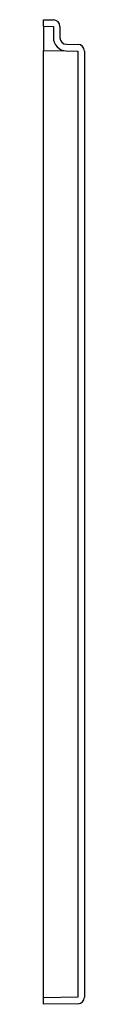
# Model space of a CAD drawing. Header units: millimetres. Extents: x 4370.099 to 4370.124, y 2131.071 to 2131.671.
import ezdxf

# ---------------------------------------------------------------- set-up
doc = ezdxf.new("R2010")
doc.units = ezdxf.units.MM
doc.layers.add('SANINDUSA', color=3, linetype='Continuous')

msp = doc.modelspace()

# ---------------------------------------------------------------- linework, layer by layer
at = {"layer": 'SANINDUSA'}
for p, q in [((4370.09852, 2131.66729), (4370.09852, 2131.67129)), ((4370.09852, 2131.67129), (4370.10459, 2131.67119)), ((4370.09852, 2131.66729), (4370.10452, 2131.66719)), ((4370.09852, 2131.66729), (4370.09852, 2131.66055)), ((4370.10452, 2131.66719), (4370.10452, 2131.66031)), ((4370.10852, 2131.66719), (4370.10852, 2131.66031)), ((4370.09852, 2131.66055), (4370.09852, 2131.65255)), ((4370.09852, 2131.65255), (4370.11238, 2131.65231)), ((4370.09852, 2131.07468), (4370.09852, 2131.65255)), ((4370.11238, 2131.65231), (4370.11952, 2131.65219)), ((4370.11245, 2131.65631), (4370.11959, 2131.65619)), ((4370.11952, 2131.65219), (4370.11952, 2131.07505)), ((4370.12352, 2131.65219), (4370.12352, 2131.07505)), ((4370.11952, 2131.07505), (4370.09852, 2131.07468)), ((4370.09852, 2131.07068), (4370.09852, 2131.07468)), ((4370.11959, 2131.07105), (4370.09852, 2131.07068))]:
    msp.add_line(p, q, dxfattribs=at)
for centre, radius, start, end in [((4370.10452, 2131.66719), 0.004, 0, 89), ((4370.11252, 2131.66031), 0.008, 180, 269), ((4370.11252, 2131.66031), 0.004, 180, 269), ((4370.11952, 2131.65219), 0.004, 0, 89), ((4370.11952, 2131.07505), 0.004, 271, 0)]:
    msp.add_arc(centre, radius, start, end, dxfattribs=at)

doc.saveas('drawing.dxf')
